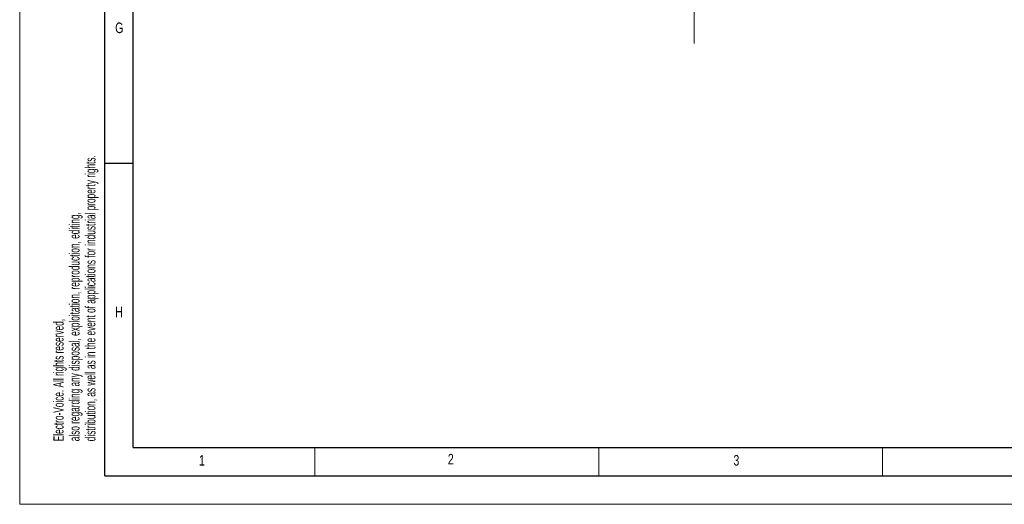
# Model space of a CAD drawing. Header units: millimetres. Extents: x 0 to 594, y 0 to 420.
# Tile 1 of 65: x 0 to 173, y 0 to 85. Entities that reach past the tile are written whole.
import ezdxf

# ---------------------------------------------------------------- set-up
doc = ezdxf.new("R2010")
doc.units = ezdxf.units.MM
doc.linetypes.add('CENTERX2', pattern=[20.32, 12.7, -2.54, 2.54, -2.54])
doc.layers.add('FORMAT', color=7, linetype='Continuous')
doc.layers.add('SLD-0', color=7, linetype='Continuous')
doc.styles.add('SLDTEXTSTYLE0', font='TXT', dxfattribs={"width": 0.75})
doc.styles.add('SLDTEXTSTYLE1', font='TXT', dxfattribs={"width": 0.605})

msp = doc.modelspace()

# ---------------------------------------------------------------- linework, layer by layer
at = {"color": 7, "linetype": 'Continuous', "lineweight": 18}
for p, q in [((0, 0), (0, 420)), ((52, 10), (52, 5)), ((102, 10), (102, 5)), ((152, 10), (152, 5)), ((0, 0), (594, 0))]:
    msp.add_line(p, q, dxfattribs=at)
at = {"layer": 'FORMAT'}
for p, q in [((15, 5), (15, 415)), ((20, 10), (20, 410)), ((20, 60), (15, 60)), ((20, 10), (584, 10)), ((15, 5), (589, 5))]:
    msp.add_line(p, q, dxfattribs=at)
at = {"layer": 'SLD-0', "color": 7, "linetype": 'CENTERX2', "lineweight": 18}
msp.add_line((118.779, 175.096), (118.779, 80.178), dxfattribs=at)

# ---------------------------------------------------------------- texts
at = {"color": 7, "linetype": 'Continuous', "lineweight": 0, "char_height": 1.8, "attachment_point": 1, "rotation": 90, "style": 'SLDTEXTSTYLE1'}
for s, insert in [('distribution, as well as in the event of applications for industrial property rights.', (11.542, 11.093)), ('also regarding any disposal, exploitation, reproduction, editing,', (8.742, 11.093)), ('Electro-Voice. All rights reserved,', (5.942, 11.093))]:
    msp.add_mtext(s, dxfattribs=dict(at, insert=insert))
at = {"layer": 'FORMAT', "char_height": 1.852, "attachment_point": 1, "style": 'SLDTEXTSTYLE0'}
for s, insert in [('G', (16.822, 84.783)), ('H', (16.822, 34.783)), ('2', (75.416, 8.874)), ('3', (125.713, 8.668)), ('1', (31.587, 8.668))]:
    msp.add_mtext(s, dxfattribs=dict(at, insert=insert))

doc.saveas('drawing.dxf')
